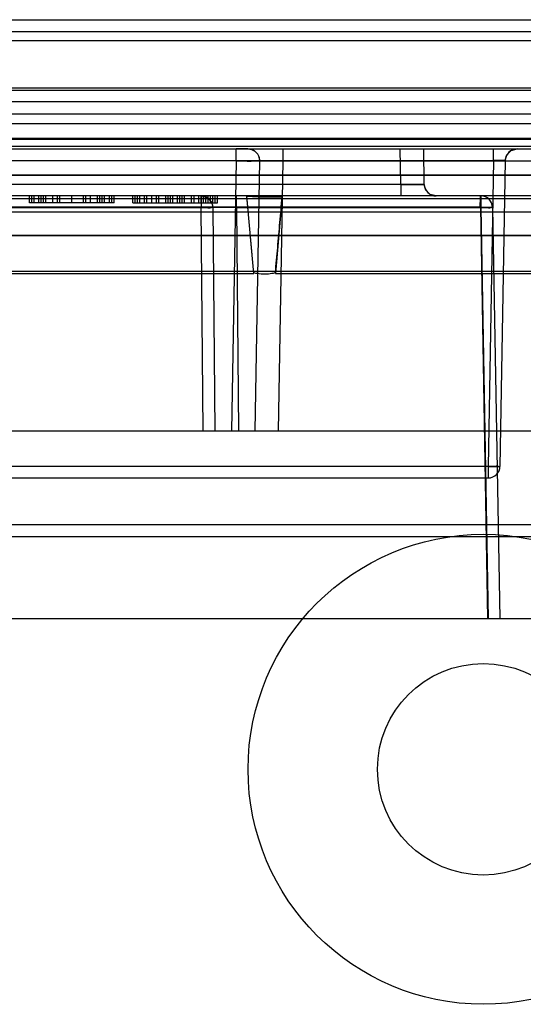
# Model space of a CAD drawing. Header units: millimetres. Extents: x 30 to 245, y 94 to 287.
# Tile 7 of 16: x 76 to 98, y 215 to 257. Entities that reach past the tile are written whole.
import ezdxf

# ---------------------------------------------------------------- set-up
doc = ezdxf.new("R2010")
doc.units = ezdxf.units.MM
doc.header["$LTSCALE"] = 24.94576
doc.layers.get('0').update_dxf_attribs({"linetype": 'CONTINUOUS'})

msp = doc.modelspace()

# ---------------------------------------------------------------- linework, layer by layer
at = {"color": 7, "linetype": 'Continuous'}
for p, q in [((39.168, 256.743), (235.168, 256.743)), ((60.668, 256.243), (213.668, 256.243)), ((50.971, 255.861), (223.365, 255.861)), ((57.668, 253.743), (216.668, 253.743)), ((214.875, 253.832), (58.461, 253.832)), ((224.168, 253.243), (50.168, 253.243)), ((61.668, 252.743), (143.406, 252.743)), ((42.71, 252.325), (231.627, 252.325)), ((209.25, 251.691), (65.086, 251.691)), ((209.23, 251.643), (65.106, 251.643)), ((232.152, 251.343), (42.184, 251.343)), ((44.768, 251.243), (229.024, 251.243)), ((85.66, 250.743), (85.66, 251.243)), ((86.159, 251.243), (85.66, 251.243)), ((87.659, 250.734), (87.659, 251.243)), ((92.66, 249.734), (92.634, 251.243)), ((93.66, 249.734), (93.633, 251.243)), ((96.604, 250.751), (96.604, 251.243)), ((85.66, 250.734), (44.759, 250.734)), ((49.832, 250.751), (96.604, 250.751)), ((85.66, 250.734), (85.459, 239.243)), ((86.659, 250.734), (86.459, 239.243)), ((87.459, 239.243), (87.659, 250.734)), ((87.659, 250.734), (141.383, 250.734)), ((96.604, 250.751), (96.377, 237.734)), ((97.104, 250.751), (96.877, 237.734)), ((65.106, 250.143), (209.23, 250.143)), ((65.114, 250.125), (209.223, 250.125)), ((92.66, 249.734), (67.677, 249.734)), ((92.66, 249.734), (92.66, 249.243)), ((232.463, 249.243), (41.873, 249.243)), ((209.223, 249.125), (65.114, 249.125)), ((76.868, 248.943), (76.868, 249.243)), ((80.468, 248.943), (76.868, 248.943)), ((76.968, 248.943), (76.968, 249.243)), ((77.068, 248.943), (77.068, 249.243)), ((77.268, 248.943), (77.268, 249.243)), ((77.368, 248.943), (77.368, 249.243)), ((77.468, 248.943), (77.468, 249.243)), ((77.568, 248.943), (77.568, 249.243)), ((77.868, 248.943), (77.868, 249.243)), ((78.068, 248.943), (78.068, 249.243)), ((78.168, 248.943), (78.168, 249.243)), ((78.668, 248.943), (78.668, 249.243)), ((79.168, 248.943), (79.168, 249.243)), ((79.268, 248.943), (79.268, 249.243)), ((79.468, 248.943), (79.468, 249.243)), ((79.768, 248.943), (79.768, 249.243)), ((79.868, 248.943), (79.868, 249.243)), ((79.968, 248.943), (79.968, 249.243)), ((80.068, 248.943), (80.068, 249.243)), ((80.268, 248.943), (80.268, 249.243)), ((80.368, 248.943), (80.368, 249.243)), ((80.468, 248.943), (80.468, 249.243)), ((81.268, 248.943), (81.268, 249.243)), ((81.268, 248.943), (84.868, 248.943)), ((81.368, 248.943), (81.368, 249.243)), ((81.468, 248.943), (81.468, 249.243)), ((81.568, 248.943), (81.568, 249.243)), ((81.768, 248.943), (81.768, 249.243)), ((81.868, 248.943), (81.868, 249.243)), ((82.068, 248.943), (82.068, 249.243)), ((82.268, 248.943), (82.268, 249.243)), ((82.368, 248.943), (82.368, 249.243)), ((82.668, 248.943), (82.668, 249.243)), ((82.768, 248.943), (82.768, 249.243)), ((82.868, 248.943), (82.868, 249.243)), ((82.968, 248.943), (82.968, 249.243)), ((83.168, 248.943), (83.168, 249.243)), ((83.268, 248.943), (83.268, 249.243)), ((83.368, 248.943), (83.368, 249.243)), ((83.468, 248.943), (83.468, 249.243)), ((83.768, 248.943), (83.768, 249.243)), ((83.868, 248.943), (83.868, 249.243)), ((84.068, 248.943), (84.068, 249.243)), ((84.168, 248.943), (84.168, 249.243)), ((84.173, 249.243), (84.173, 248.747)), ((84.268, 248.943), (84.268, 249.243)), ((84.368, 248.943), (84.368, 249.243)), ((84.468, 248.943), (84.468, 249.243)), ((84.568, 248.943), (84.568, 249.243)), ((84.668, 248.943), (84.668, 249.243)), ((84.768, 248.943), (84.768, 249.243)), ((84.868, 248.943), (84.868, 249.243)), ((85.673, 248.747), (85.673, 249.243)), ((86.408, 245.942), (86.118, 249.243)), ((86.407, 245.942), (86.119, 249.236)), ((87.618, 249.243), (87.328, 245.942)), ((96.063, 249.243), (96.063, 248.743)), ((96.063, 248.751), (42.348, 248.751)), ((42.348, 248.747), (84.173, 248.747)), ((65.182, 248.56), (209.155, 248.56)), ((96.042, 248.765), (66.036, 248.765)), ((84.256, 239.243), (84.173, 248.747)), ((84.673, 248.747), (84.756, 239.243)), ((85.673, 248.747), (85.756, 239.243)), ((85.673, 248.747), (96.063, 248.747)), ((96.042, 248.765), (96.348, 231.243)), ((96.063, 248.751), (96.368, 231.243)), ((96.563, 248.751), (96.868, 231.243)), ((209.155, 247.56), (65.182, 247.56)), ((209.147, 247.543), (65.189, 247.543)), ((65.19, 246.043), (209.147, 246.043)), ((86.408, 245.931), (65.236, 245.93)), ((119.408, 245.931), (87.328, 245.931)), ((41.349, 239.243), (141.459, 239.243)), ((96.377, 237.734), (50.06, 237.734)), ((96.377, 237.743), (96.377, 237.243)), ((50.06, 237.243), (96.377, 237.243)), ((125.889, 235.243), (49.765, 235.243)), ((49.76, 234.751), (124.881, 234.751)), ((141.319, 231.243), (40.93, 231.243))]:
    msp.add_line(p, q, dxfattribs=at)
for points in [[(86.16, 251.243), (86.316, 251.218), (86.458, 251.144), (86.568, 251.031), (86.638, 250.889), (86.659, 250.734)], [(97.104, 250.751), (97.173, 250.997), (97.356, 251.177), (97.604, 251.243)], [(94.16, 249.243), (93.912, 249.308), (93.729, 249.489), (93.66, 249.734)], [(84.173, 249.243), (84.422, 249.176), (84.605, 248.994), (84.673, 248.747)]]:
    msp.add_lwpolyline(points, dxfattribs=at)
for radius in [10, 4.5]:
    msp.add_circle((96.168, 224.843), radius, dxfattribs=at)
for centre, start, end in [((86.16, 250.743), 359.0005, 90.007), ((97.604, 250.743), 90, 179), ((94.16, 249.743), 181, 270), ((84.173, 248.743), 0.5, 90), ((96.063, 248.743), 1, 90), ((96.377, 237.743), 270, 360)]:
    msp.add_arc(centre, 0.5, start, end, dxfattribs=at)
for points, knots in [([(85.66, 250.734), (85.787, 250.733), (86.015, 250.738), (86.35, 250.712), (86.502, 250.762), (86.659, 250.709), (86.659, 250.734)], [0, 0, 0, 0, 0.382651, 0.707032, 0.923796, 1, 1, 1, 1]), ([(86.659, 250.734), (86.659, 250.734), (86.66, 250.734), (86.66, 250.734), (86.661, 250.733), (86.663, 250.733), (86.667, 250.733), (86.672, 250.733), (86.681, 250.732), (86.691, 250.732), (86.704, 250.732), (86.719, 250.732), (86.737, 250.731), (86.764, 250.731), (86.803, 250.731), (86.856, 250.73), (86.916, 250.73), (86.983, 250.73), (87.055, 250.73), (87.133, 250.731), (87.245, 250.731), (87.394, 250.732), (87.542, 250.733), (87.632, 250.734), (87.659, 250.734)], [0, 0, 0, 0, 0.000248, 0.000828, 0.001769, 0.003077, 0.006798, 0.011994, 0.020491, 0.031233, 0.044194, 0.059347, 0.076747, 0.096284, 0.141582, 0.194596, 0.255, 0.321657, 0.394434, 0.472312, 0.554909, 0.731345, 0.917054, 1, 1, 1, 1]), ([(97.104, 250.751), (97.104, 250.752), (97.104, 250.752), (97.103, 250.752), (97.101, 250.752), (97.098, 250.753), (97.093, 250.753), (97.086, 250.753), (97.077, 250.754), (97.066, 250.754), (97.054, 250.754), (97.034, 250.755), (97.005, 250.755), (96.965, 250.755), (96.92, 250.755), (96.87, 250.755), (96.817, 250.754), (96.743, 250.754), (96.672, 250.753), (96.619, 250.752), (96.604, 250.751)], [0, 0, 0, 0, 0.000805, 0.002592, 0.005472, 0.009463, 0.020779, 0.036526, 0.054339, 0.075592, 0.100204, 0.128091, 0.195284, 0.274836, 0.365558, 0.466024, 0.571668, 0.683531, 0.909591, 1, 1, 1, 1]), ([(96.604, 250.751), (96.649, 250.752), (96.73, 250.753), (96.829, 250.754), (96.899, 250.755), (96.947, 250.755), (96.989, 250.755), (97.024, 250.755), (97.054, 250.754), (97.076, 250.754), (97.091, 250.753), (97.1, 250.753), (97.103, 250.752), (97.104, 250.752), (97.104, 250.751)], [0, 0, 0, 0, 0.266396, 0.489018, 0.593152, 0.688177, 0.772601, 0.845155, 0.903262, 0.948243, 0.978436, 0.995593, 0.998732, 1, 1, 1, 1]), ([(93.66, 249.734), (93.66, 249.734), (93.659, 249.734), (93.659, 249.734), (93.658, 249.733), (93.656, 249.733), (93.653, 249.733), (93.647, 249.733), (93.639, 249.732), (93.628, 249.732), (93.615, 249.732), (93.6, 249.732), (93.582, 249.731), (93.555, 249.731), (93.516, 249.731), (93.463, 249.73), (93.403, 249.73), (93.336, 249.73), (93.264, 249.73), (93.186, 249.731), (93.074, 249.731), (92.925, 249.732), (92.777, 249.733), (92.688, 249.734), (92.66, 249.734)], [0, 0, 0, 0, 0.000248, 0.000828, 0.001769, 0.003077, 0.006797, 0.011993, 0.020489, 0.031231, 0.044192, 0.059345, 0.076745, 0.096283, 0.141582, 0.194596, 0.255001, 0.32166, 0.394439, 0.472319, 0.554918, 0.731358, 0.917071, 1, 1, 1, 1]), ([(92.66, 249.734), (92.711, 249.734), (92.824, 249.733), (92.995, 249.732), (93.141, 249.731), (93.251, 249.73), (93.325, 249.73), (93.392, 249.73), (93.453, 249.73), (93.507, 249.731), (93.553, 249.731), (93.591, 249.731), (93.617, 249.732), (93.634, 249.732), (93.643, 249.733), (93.651, 249.733), (93.655, 249.733), (93.658, 249.733), (93.659, 249.734), (93.659, 249.734), (93.66, 249.734), (93.66, 249.734)], [0, 0, 0, 0, 0.153746, 0.339135, 0.512857, 0.592658, 0.667019, 0.734702, 0.795755, 0.849387, 0.895426, 0.933462, 0.96315, 0.974754, 0.984185, 0.991426, 0.99646, 0.997972, 0.999058, 0.999723, 1, 1, 1, 1]), ([(86.118, 249.236), (86.278, 249.236), (86.602, 249.187), (87.102, 249.206), (87.442, 249.202), (87.615, 249.202)], [0, 0, 0, 0, 0.319862, 0.65311, 1, 1, 1, 1]), ([(87.328, 245.978), (87.36, 246.334), (87.428, 247.046), (87.52, 248.121), (87.583, 248.841), (87.615, 249.202)], [0, 0, 0, 0, 0.330566, 0.663799, 1, 1, 1, 1]), ([(96.042, 248.765), (96.042, 248.845), (96.034, 248.998), (96.068, 249.116), (96.041, 249.243), (96.063, 249.243)], [0, 0, 0, 0, 0.502457, 0.866091, 1, 1, 1, 1]), ([(84.173, 248.747), (84.256, 248.748), (84.416, 248.764), (84.538, 248.721), (84.672, 248.769), (84.673, 248.747)], [0, 0, 0, 0, 0.49992, 0.865956, 1, 1, 1, 1]), ([(85.673, 248.747), (85.645, 248.747), (85.555, 248.748), (85.407, 248.748), (85.259, 248.748), (85.146, 248.749), (85.069, 248.749), (84.996, 248.749), (84.93, 248.749), (84.87, 248.749), (84.817, 248.749), (84.777, 248.749), (84.75, 248.748), (84.733, 248.748), (84.717, 248.748), (84.705, 248.748), (84.694, 248.748), (84.686, 248.748), (84.68, 248.748), (84.677, 248.747), (84.676, 248.747), (84.674, 248.747), (84.673, 248.747), (84.673, 248.747), (84.673, 248.747), (84.673, 248.747)], [0, 0, 0, 0, 0.083015, 0.268685, 0.445096, 0.527686, 0.605561, 0.678338, 0.744998, 0.805407, 0.85843, 0.903739, 0.923283, 0.940689, 0.955849, 0.968817, 0.979565, 0.988067, 0.993269, 0.995315, 0.996991, 0.998296, 0.999231, 0.999796, 1, 1, 1, 1]), ([(96.042, 248.765), (96.13, 248.767), (96.297, 248.78), (96.427, 248.745), (96.562, 248.774), (96.563, 248.751)], [0, 0, 0, 0, 0.508031, 0.868638, 1, 1, 1, 1]), ([(96.063, 248.747), (96.146, 248.749), (96.306, 248.766), (96.428, 248.725), (96.562, 248.774), (96.563, 248.751)], [0, 0, 0, 0, 0.499882, 0.865946, 1, 1, 1, 1]), ([(96.563, 248.751), (96.562, 248.774), (96.428, 248.729), (96.306, 248.769), (96.146, 248.753), (96.063, 248.751)], [0, 0, 0, 0, 0.134101, 0.500056, 1, 1, 1, 1]), ([(96.563, 248.751), (96.562, 248.773), (96.434, 248.731), (96.31, 248.769), (96.149, 248.753), (96.063, 248.751)], [0, 0, 0, 0, 0.129309, 0.480995, 1, 1, 1, 1]), ([(96.063, 248.751), (96.119, 248.752), (96.224, 248.751), (96.387, 248.763), (96.469, 248.738), (96.562, 248.768), (96.563, 248.751)], [0, 0, 0, 0, 0.335368, 0.652427, 0.901938, 1, 1, 1, 1]), ([(86.407, 245.978), (86.509, 245.955), (86.717, 245.924), (87.027, 245.924), (87.231, 245.955), (87.328, 245.978)], [0, 0, 0, 0, 0.338912, 0.675254, 1, 1, 1, 1]), ([(96.877, 237.734), (96.877, 237.712), (96.748, 237.755), (96.625, 237.716), (96.463, 237.732), (96.377, 237.734)], [0, 0, 0, 0, 0.129161, 0.480759, 1, 1, 1, 1]), ([(96.377, 237.734), (96.414, 237.733), (96.484, 237.732), (96.58, 237.731), (96.661, 237.731), (96.727, 237.73), (96.778, 237.73), (96.817, 237.731), (96.843, 237.732), (96.862, 237.732), (96.87, 237.733), (96.877, 237.733), (96.877, 237.734)], [0, 0, 0, 0, 0.223291, 0.417378, 0.579332, 0.709678, 0.810936, 0.886266, 0.939276, 0.973891, 0.993254, 1, 1, 1, 1])]:
    msp.add_open_spline(points, degree=3, knots=knots, dxfattribs=at)

doc.saveas('drawing.dxf')
